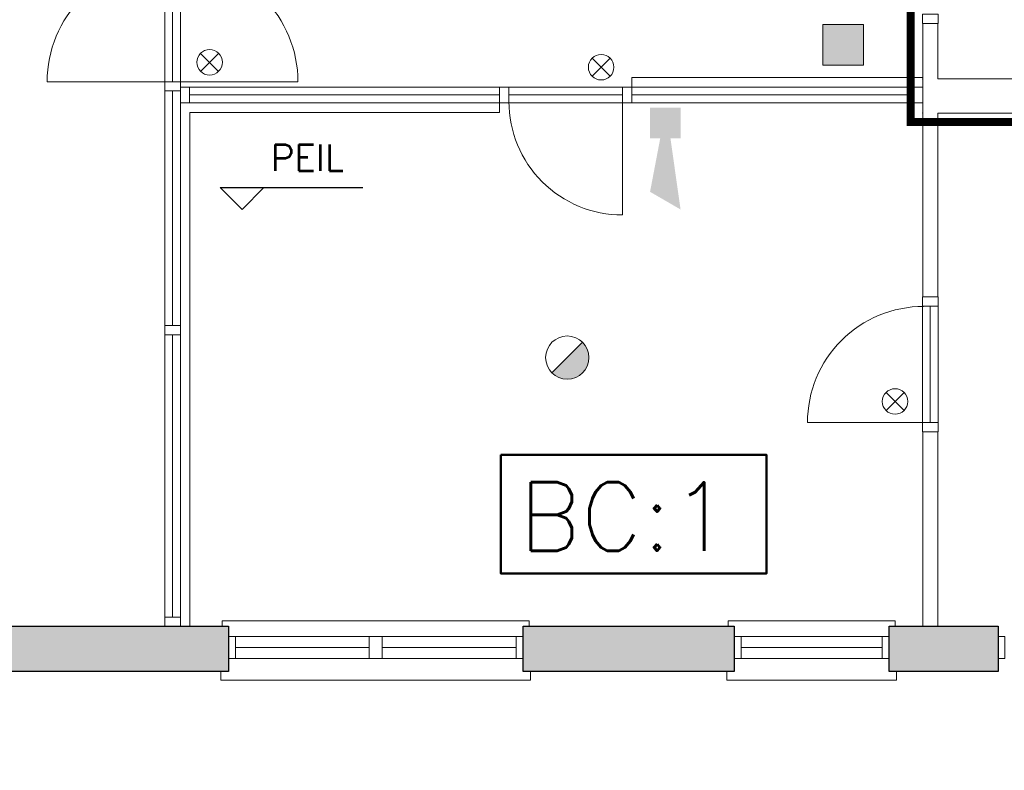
# Model space of a CAD drawing. Header units: millimetres. Extents: x -13022 to 1371524, y -38729 to 632593.
# Tile 26 of 256: x 630782 to 637969, y -12238 to -6758. Entities that reach past the tile are written whole.
import ezdxf

# ---------------------------------------------------------------- set-up
doc = ezdxf.new("R2010")
doc.units = ezdxf.units.MM
doc.header["$LTSCALE"] = 35
doc.set_wipeout_variables(frame=1)
doc.linetypes.add('AI9-LType1', pattern=[1.69333, 0.846665, -0.846665])
doc.linetypes.add('DASHED', pattern=[200, 100, -100])
for name, color, linetype, lineweight in [('A LIJN 4', 4, 'Continuous', 50), ('Al65----_beveiliging-inst', 92, 'Continuous', 9), ('B6 TEKST', 7, 'Continuous', 25), ('B95 tekst', 7, 'Continuous', 25), ('brandveiligheid voorzieningen', 10, 'Continuous', 9)]:
    doc.layers.add(name, color=color, linetype=linetype, lineweight=lineweight)
for name, color, linetype in [('LAYER102', 1, 'Continuous'), ('LAYER111', 7, 'Continuous'), ('LAYER28', 7, 'Continuous'), ('LAYER30', 7, 'Continuous'), ('LAYER31', 7, 'Continuous')]:
    doc.layers.add(name, color=color, linetype=linetype)
doc.styles.add('Algemeen', font='simplex.shx', dxfattribs={"height": 2.5})
doc.styles.add('SIMPLEX', font='SIMPLEX.SHX', dxfattribs={"width": 0.75})
doc.styles.get("Standard").update_dxf_attribs({"font": 'simplex.shx'})

# ---------------------------------------------------------------- blocks, each defined once
blk = doc.blocks.new('Kleefmagneet')
at = {"layer": 'Al65----_beveiliging-inst', "linetype": 'Continuous'}
blk.add_hatch(color=92, dxfattribs=at).paths.add_polyline_path([(76.19, -67.42), (71.25, -67.42), (71.25, -72.36), (76.19, -72.36)])
at = {"layer": 'Al65----_beveiliging-inst', "color": 92, "linetype": 'Continuous'}
blk.add_lwpolyline([(71.25, -72.36), (76.19, -72.36), (76.19, -67.42), (71.25, -67.42)], close=True, dxfattribs=at)
blk = doc.blocks.new('Brandmelder')
at = {"layer": 'brandveiligheid voorzieningen'}
blk.add_hatch(color=256, dxfattribs=at).paths.add_polyline_path([(76.62, -89.8, 0.198912), (75.85, -87.94), (72.13, -91.66, 0.668179)])
blk.add_line((72.13, -91.66), (75.85, -87.94), dxfattribs=at)
blk.add_circle((73.99, -89.8), 2.63, dxfattribs=at)
blk = doc.blocks.new('Signaalgever (akoestisch)')
at = {"layer": 'Al65----_beveiliging-inst', "color": 10, "linetype": 'Continuous'}
for points in [[(3.71, 0), (3.71, 3.71), (0, 0), (0, 3.71)], [(10.23, 0), (12.38, 3.71), (3.71, 1.24), (3.71, 2.48)]]:
    blk.add_solid(points, dxfattribs=at)
blk = doc.blocks.new('Nevenindicator')
at = {"layer": 'Al65----_beveiliging-inst', "color": 92, "ltscale": 0.7}
for p, q in [((159.19, -81.94), (161.37, -79.75)), ((159.19, -79.75), (161.37, -81.94))]:
    blk.add_line(p, q, dxfattribs=at)
blk.add_circle((160.28, -80.84), 1.55, dxfattribs=at)

msp = doc.modelspace()

# ---------------------------------------------------------------- hatches: boundary and pattern name
at = {"layer": 'LAYER111', "linetype": 'Continuous', "lineweight": 5}
msp.add_hatch(color=254, dxfattribs=at).paths.add_polyline_path([(634455.891, -11515.938), (634455.891, -11185.938), (635997.891, -11185.938), (635997.891, -11515.938)], flags=0)

# ---------------------------------------------------------------- linework, layer by layer
at = {"layer": 'A LIJN 4', "ltscale": 0.1}
msp.add_lwpolyline([(634293.196, -9935.339), (636233.291, -9935.339), (636233.291, -10800.331), (634293.196, -10800.331)], close=True, dxfattribs=at)
at = {"layer": 'B95 tekst'}
for p, q in [((632244.68, -7983.03), (633286.564, -7983.03)), ((632244.68, -7983.03), (632404.682, -8143.032)), ((632564.683, -7983.03), (632404.682, -8143.032))]:
    msp.add_line(p, q, dxfattribs=at)
at = {"layer": 'LAYER28', "color": 7, "linetype": 'Continuous', "lineweight": 18}
for points in [[(634500.891, -11185.938), (634500.891, -11145.945), (632260.891, -11145.945), (632260.891, -11185.938)], [(635952.891, -11185.938), (635952.891, -11145.945), (637172.891, -11145.945), (637172.891, -11185.938)], [(632250.891, -11515.938), (632250.891, -11580.938), (634510.891, -11580.938), (634510.891, -11515.938)], [(637182.891, -11515.938), (637182.891, -11580.938), (635942.891, -11580.938), (635942.891, -11515.938)]]:
    msp.add_lwpolyline(points, dxfattribs=at)
at = {"layer": 'LAYER28', "color": 7, "linetype": 'DASHED', "lineweight": 18}
for points in [[(634500.891, -11185.938), (634500.891, -11145.945), (632260.891, -11145.945), (632260.891, -11185.938)], [(635952.891, -11185.938), (635952.891, -11145.945), (637172.891, -11145.945), (637172.891, -11185.938)], [(632250.891, -11515.938), (632250.891, -11580.938), (634510.891, -11580.938), (634510.891, -11515.938)], [(637182.891, -11515.938), (637182.891, -11580.938), (635942.891, -11580.938), (635942.891, -11515.938)]]:
    msp.add_lwpolyline(points, dxfattribs=at)
at = {"layer": 'LAYER28', "color": 7, "linetype": 'Continuous', "lineweight": 25}
msp.add_lwpolyline([(634455.891, -11515.938), (634455.891, -11185.938), (635997.891, -11185.938), (635997.891, -11515.938)], close=True, dxfattribs=at)
at = {"layer": 'LAYER30', "color": 7, "linetype": 'Continuous', "lineweight": 18}
for points in [[(631840.391, -7210.523), (631840.391, -6346.523)], [(631897.391, -7210.523), (631897.391, -6346.523)], [(631954.391, -7210.523), (631954.391, -6346.523)], [(632021.391, -7250.102), (634284.906, -7250.102)], [(634351.906, -7250.102), (635181.891, -7250.102)], [(635248.891, -7250.102), (637305.891, -7250.102)], [(631840.391, -8990.453), (631840.391, -7277.523)], [(631897.391, -8990.453), (631897.391, -7277.523)], [(631954.391, -8990.453), (631954.391, -7277.523)], [(632021.391, -7307.102), (634284.906, -7307.102)], [(634351.906, -7307.102), (635181.891, -7307.102)], [(635248.891, -7307.102), (637305.891, -7307.102)], [(632021.391, -7364.102), (634284.906, -7364.102)], [(634351.906, -7364.102), (635181.891, -7364.102)], [(635248.891, -7364.102), (637305.891, -7364.102)], [(637370.891, -9698.945), (637370.891, -8848.945)], [(637427.891, -9698.945), (637427.891, -8848.945)], [(637484.891, -9698.945), (637484.891, -8848.945)], [(631840.391, -11119.523), (631840.391, -9057.453)], [(631897.391, -11119.523), (631897.391, -9057.453)], [(631954.391, -11119.523), (631954.391, -9057.453)], [(632355.891, -11260.938), (633333.391, -11260.948)], [(633428.391, -11260.949), (634405.891, -11260.959)], [(636047.891, -11260.938), (637077.891, -11260.938)], [(632355.891, -11340.938), (633333.391, -11340.948)], [(633428.391, -11340.949), (634405.891, -11340.959)], [(636047.891, -11340.938), (637077.891, -11340.938)], [(632355.891, -11420.938), (633333.391, -11420.948)], [(633428.391, -11420.949), (634405.891, -11420.959)], [(636047.891, -11420.938), (637077.891, -11420.938)]]:
    msp.add_lwpolyline(points, dxfattribs=at)
for points in [[(631840.391, -7277.523), (631840.391, -7210.523), (631954.391, -7210.523), (631954.391, -7277.523)], [(631840.391, -7277.523), (631840.391, -7210.523), (631954.391, -7210.523), (631954.391, -7277.523)], [(631954.391, -7250.102), (632021.391, -7250.102), (632021.391, -7364.102), (631954.391, -7364.102)], [(634284.906, -7250.102), (634351.906, -7250.102), (634351.906, -7364.102), (634284.906, -7364.102)], [(634284.906, -7250.102), (634351.906, -7250.102), (634351.906, -7364.102), (634284.906, -7364.102)], [(635181.891, -7250.102), (635248.891, -7250.102), (635248.891, -7364.102), (635181.891, -7364.102)], [(635181.891, -7250.102), (635248.891, -7250.102), (635248.891, -7364.102), (635181.891, -7364.102)], [(631840.391, -9057.453), (631840.391, -8990.453), (631954.391, -8990.453), (631954.391, -9057.453)], [(631840.391, -9057.453), (631840.391, -8990.453), (631954.391, -8990.453), (631954.391, -9057.453)], [(631840.391, -11186.523), (631840.391, -11119.523), (631954.391, -11119.523), (631954.391, -11186.523)], [(632305.891, -11260.938), (632355.891, -11260.938), (632355.891, -11420.938), (632305.891, -11420.938)], [(633333.391, -11260.948), (633428.391, -11260.949), (633428.391, -11420.949), (633333.391, -11420.948)], [(634405.891, -11260.959), (634455.891, -11260.959), (634455.891, -11420.959), (634405.891, -11420.959)], [(635997.891, -11260.938), (636047.891, -11260.938), (636047.891, -11420.938), (635997.891, -11420.938)], [(637077.891, -11260.938), (637127.891, -11260.938), (637127.891, -11420.938), (637077.891, -11420.938)], [(637922.891, -11260.938), (637972.891, -11260.938), (637972.891, -11420.938), (637922.891, -11420.938)]]:
    msp.add_lwpolyline(points, close=True, dxfattribs=at)
at = {"layer": 'LAYER31', "color": 7, "linetype": 'Continuous', "lineweight": 18}
for points in [[(631848.016, -7210.523), (630982, -7210.523, -0.41421361), (631848.016, -6344.498)], [(631946.75, -7210.523), (632812.781, -7210.523, 0.41421361), (631946.75, -6344.498)], [(635181.891, -7354.364), (635181.891, -8183.52, -0.41421361), (634352.735, -7354.364)], [(637379.563, -9698.945), (636531.766, -9698.945, -0.41421361), (637379.563, -8851.154)]]:
    msp.add_lwpolyline(points, format="xyb", dxfattribs=at)

# ---------------------------------------------------------------- block references
at = {"ltscale": 0.1, "xscale": 60, "yscale": 60, "zscale": 60, "rotation": 270}
msp.add_blockref('Signaalgever (akoestisch)', (635382.955, -7400.534), dxfattribs=at)
at = {"layer": 'Al65----_beveiliging-inst', "xscale": 60, "yscale": 60, "zscale": 60}
for name, p in [('Kleefmagneet', (632368.538, -2748.66)), ('Nevenindicator', (622551.138, -2218.475)), ('Nevenindicator', (625409.015, -2254.272)), ('Brandmelder', (630339.39, -3836.825)), ('Nevenindicator', (627554.58, -4694.514))]:
    msp.add_blockref(name, p, dxfattribs=at)

# ---------------------------------------------------------------- texts
at = {"layer": 'B6 TEKST', "style": 'SIMPLEX'}
msp.add_text('PEIL', height=192, dxfattribs=at).set_placement((632614.077, -7862.047))
at = {"layer": 'B95 tekst', "insert": (635198.194, -10134.945), "char_height": 500, "width": 13151.73817, "attachment_point": 2, "style": 'Algemeen'}
msp.add_mtext('BC:1', dxfattribs=at)
at = {"layer": 'LAYER102', "color": 7, "linetype": 'Continuous', "lineweight": 0, "insert": (690995.445, -12196.123), "char_height": 162, "attachment_point": 7, "line_spacing_factor": 1.333333}
msp.add_mtext('\\pi-560.37;{\\fArial|b0|i0|c0|p34;lift machine \\P\\pi-302.34;ruimte \\P\\pi-335.22;3,5 m2}', dxfattribs=at)

# ---------------------------------------------------------------- wipeouts: each hides what was drawn before it
at = {"linetype": 'Continuous', "lineweight": 0}
for points in [[(637482.891, -7439.945), (637427.891, -7314.945), (637482.891, -7189.945), (639598.891, -7189.945), (639763.891, -7314.945), (639598.891, -7439.945)], [(637482.891, -11185.938), (637372.891, -11185.938), (637372.891, -9765.945), (637482.891, -9765.945)]]:
    msp.add_wipeout(points, dxfattribs=at).dxf.layer = 'LAYER111'

# ---------------------------------------------------------------- next in the draw order: hatches: boundary and pattern name
at = {"layer": 'LAYER111', "linetype": 'Continuous', "lineweight": 5}
msp.add_hatch(color=254, dxfattribs=at).paths.add_polyline_path([(637127.891, -11515.938), (637127.891, -11185.938), (637922.891, -11185.938), (637922.891, -11515.938)], flags=0)

# ---------------------------------------------------------------- next in the draw order: linework, layer by layer
at = {"layer": 'LAYER102', "color": 7, "linetype": 'Continuous', "lineweight": 18}
for points in [[(637482.891, -7189.945), (639598.891, -7189.945)], [(639598.891, -7439.945), (637482.891, -7439.945)]]:
    msp.add_lwpolyline(points, dxfattribs=at)
msp.add_lwpolyline([(637482.891, -11185.938), (637372.891, -11185.938), (637372.891, -9765.945), (637482.891, -9765.945)], close=True, dxfattribs=at)
at = {"layer": 'LAYER102', "color": 7, "linetype": 'DASHED', "lineweight": 18}
msp.add_lwpolyline([(637482.891, -11185.938), (637372.891, -11185.938), (637372.891, -9765.945), (637482.891, -9765.945)], close=True, dxfattribs=at)
at = {"layer": 'LAYER28', "color": 7, "linetype": 'Continuous', "lineweight": 25}
msp.add_lwpolyline([(637127.891, -11515.938), (637127.891, -11185.938), (637922.891, -11185.938), (637922.891, -11515.938)], close=True, dxfattribs=at)
at = {"layer": 'LAYER30', "color": 7, "linetype": 'Continuous', "lineweight": 18}
msp.add_lwpolyline([(637370.891, -9765.945), (637370.891, -9698.945), (637484.891, -9698.945), (637484.891, -9765.945)], close=True, dxfattribs=at)

# ---------------------------------------------------------------- next in the draw order: wipeouts: each hides what was drawn before it
at = {"linetype": 'Continuous', "lineweight": 0}
msp.add_wipeout([(632024.391, -11186.523), (631954.391, -11186.523), (631954.391, -7364.102), (632024.391, -7434.102)], dxfattribs=at).dxf.layer = 'LAYER111'

# ---------------------------------------------------------------- next in the draw order: hatches: boundary and pattern name
at = {"layer": 'LAYER111', "linetype": 'Continuous', "lineweight": 5}
msp.add_hatch(color=254, dxfattribs=at).paths.add_polyline_path([(629274.891, -11515.938), (629274.891, -11185.938), (632305.891, -11185.938), (632305.891, -11515.938)], flags=0)

# ---------------------------------------------------------------- next in the draw order: linework, layer by layer
at = {"layer": 'LAYER102', "color": 7, "linetype": 'Continuous', "lineweight": 18}
for points in [[(631954.391, -11186.523), (631954.391, -7364.102)], [(632024.391, -7434.102), (632024.391, -11186.523)], [(632024.391, -11186.523), (631954.391, -11186.523)]]:
    msp.add_lwpolyline(points, dxfattribs=at)
at = {"layer": 'LAYER102', "color": 7, "linetype": 'DASHED', "lineweight": 18}
msp.add_lwpolyline([(632024.391, -11186.523), (631954.391, -11186.523)], dxfattribs=at)
at = {"layer": 'LAYER28', "color": 7, "linetype": 'Continuous', "lineweight": 25}
msp.add_lwpolyline([(629274.891, -11515.938), (629274.891, -11185.938), (632305.891, -11185.938), (632305.891, -11515.938)], close=True, dxfattribs=at)

# ---------------------------------------------------------------- next in the draw order: texts
at = {"layer": 'LAYER102', "color": 7, "linetype": 'Continuous', "lineweight": 0, "char_height": 162, "attachment_point": 7, "line_spacing_factor": 1.333333}
for s, insert in [('\\pi-556.84;{\\fArial|b1|i0|c0|p34;\\H1.2346x;museum\\fArial|b0|i0|c0|p34;\\H0.81x;\\P\\pi-925.11;bijeenkomstfunctie \\P\\pi-398.21;94,0 m2}', (728057.667, -10092.935)), ('\\pi-435.69;{\\fArial|b1|i0|c0|p34;\\H1.2346x;opslag\\fArial|b0|i0|c0|p34;\\H0.81x;\\P\\pi-545.13;o.g. functie \\P\\pi-399.6;24,7 m2}', (712613.134, -11143.956))]:
    msp.add_mtext(s, dxfattribs=dict(at, insert=insert))

# ---------------------------------------------------------------- next in the draw order: wipeouts: each hides what was drawn before it
at = {"linetype": 'Continuous', "lineweight": 0}
msp.add_wipeout([(637482.891, -8781.945), (637427.891, -8781.945), (637372.891, -8781.945), (637372.891, -7439.945), (637427.891, -7314.945), (637482.891, -7439.945)], dxfattribs=at).dxf.layer = 'LAYER111'

# ---------------------------------------------------------------- next in the draw order: linework, layer by layer
at = {"layer": 'LAYER102', "color": 7, "linetype": 'Continuous', "lineweight": 18}
for points in [[(637372.891, -8781.945), (637372.891, -7439.945)], [(637482.891, -7439.945), (637482.891, -8781.945)], [(637482.891, -8781.945), (637427.891, -8781.945), (637372.891, -8781.945)]]:
    msp.add_lwpolyline(points, dxfattribs=at)
at = {"layer": 'LAYER102', "color": 7, "linetype": 'DASHED', "lineweight": 18}
for points in [[(639598.891, -7439.945), (637482.891, -7439.945)], [(637482.891, -7439.945), (637482.891, -8781.945)], [(637482.891, -8781.945), (637427.891, -8781.945), (637372.891, -8781.945)]]:
    msp.add_lwpolyline(points, dxfattribs=at)
at = {"layer": 'LAYER30', "color": 7, "linetype": 'Continuous', "lineweight": 18}
msp.add_lwpolyline([(637370.891, -8848.945), (637370.891, -8781.945), (637484.891, -8781.945), (637484.891, -8848.945)], close=True, dxfattribs=at)

# ---------------------------------------------------------------- next in the draw order: texts
at = {"layer": 'LAYER102', "color": 7, "linetype": 'Continuous', "lineweight": 0, "insert": (712957.672, -8080.911), "char_height": 162, "attachment_point": 7, "line_spacing_factor": 1.333333}
msp.add_mtext('\\pi-742.15;{\\fArial|b0|i0|c0|p34;verkeersruimte\\P\\pi-399.59;25,1 m2}', dxfattribs=at)

# ---------------------------------------------------------------- next in the draw order: wipeouts: each hides what was drawn before it
at = {"linetype": 'Continuous', "lineweight": 0}
msp.add_wipeout([(632024.391, -7434.102), (631954.391, -7364.102), (634284.906, -7364.102), (634284.906, -7434.102)], dxfattribs=at).dxf.layer = 'LAYER111'

# ---------------------------------------------------------------- next in the draw order: linework, layer by layer
at = {"layer": 'LAYER102', "color": 7, "linetype": 'Continuous', "lineweight": 18}
for points in [[(631954.391, -7364.102), (634284.906, -7364.102)], [(634284.906, -7364.102), (634284.906, -7434.102)], [(634284.906, -7434.102), (632024.391, -7434.102)]]:
    msp.add_lwpolyline(points, dxfattribs=at)
at = {"layer": 'LAYER102', "color": 7, "linetype": 'DASHED', "lineweight": 18}
for points in [[(631954.391, -11186.523), (631954.391, -7364.102)], [(631954.391, -7364.102), (634284.906, -7364.102)], [(634284.906, -7364.102), (634284.906, -7434.102)], [(632024.391, -7434.102), (632024.391, -11186.523)], [(634284.906, -7434.102), (632024.391, -7434.102)]]:
    msp.add_lwpolyline(points, dxfattribs=at)

# ---------------------------------------------------------------- next in the draw order: wipeouts: each hides what was drawn before it
at = {"linetype": 'Continuous', "lineweight": 0}
msp.add_wipeout([(637372.891, -7189.945), (637427.891, -7314.945), (637372.891, -7439.945), (637372.891, -7439.945), (637372.891, -7314.945)], dxfattribs=at).dxf.layer = 'LAYER111'

# ---------------------------------------------------------------- next in the draw order: linework, layer by layer
at = {"layer": 'LAYER102', "color": 7, "linetype": 'Continuous', "lineweight": 18}
msp.add_lwpolyline([(637372.891, -7439.945), (637372.891, -7314.945), (637372.891, -7189.945)], dxfattribs=at)
at = {"layer": 'LAYER102', "color": 7, "linetype": 'DASHED', "lineweight": 18}
msp.add_lwpolyline([(637372.891, -8781.945), (637372.891, -7439.945)], dxfattribs=at)
at = {"layer": 'LAYER102', "color": 7, "linetype": 'Continuous', "lineweight": 0}
for p in [(637372.891, -7189.945), (637372.891, -7439.945), (637372.891, -7439.945)]:
    msp.add_point(p, dxfattribs=at)

# ---------------------------------------------------------------- next in the draw order: wipeouts: each hides what was drawn before it
at = {"linetype": 'Continuous', "lineweight": 0}
msp.add_wipeout([(637482.891, -7189.945), (637427.891, -7314.945), (637372.891, -7189.945), (637372.891, -6784.758), (637427.891, -6784.758), (637482.891, -6784.758)], dxfattribs=at).dxf.layer = 'LAYER111'

# ---------------------------------------------------------------- next in the draw order: linework, layer by layer
at = {"layer": 'LAYER102', "color": 7, "linetype": 'Continuous', "lineweight": 18}
for points in [[(637372.891, -7189.945), (637372.891, -6784.758)], [(637372.891, -6784.758), (637427.891, -6784.758), (637482.891, -6784.758)], [(637482.891, -6784.758), (637482.891, -7189.945)]]:
    msp.add_lwpolyline(points, dxfattribs=at)
at = {"layer": 'LAYER102', "color": 7, "linetype": 'DASHED', "lineweight": 18}
for points in [[(637372.891, -6784.758), (637427.891, -6784.758), (637482.891, -6784.758)], [(637482.891, -6784.758), (637482.891, -7189.945)], [(637482.891, -7189.945), (639598.891, -7189.945)]]:
    msp.add_lwpolyline(points, dxfattribs=at)
at = {"layer": 'LAYER30', "color": 7, "linetype": 'Continuous', "lineweight": 18}
for points in [[(637370.891, -6784.758), (637370.891, -6717.758), (637484.891, -6717.758), (637484.891, -6784.758)], [(637305.891, -7250.102), (637372.891, -7250.102), (637372.891, -7364.102), (637305.891, -7364.102)]]:
    msp.add_lwpolyline(points, close=True, dxfattribs=at)

# ---------------------------------------------------------------- next in the draw order: wipeouts: each hides what was drawn before it
at = {"linetype": 'Continuous', "lineweight": 0}
msp.add_wipeout([(637372.891, -7180.102), (637372.891, -7250.102), (635248.891, -7250.102), (635248.891, -7180.102)], dxfattribs=at).dxf.layer = 'LAYER111'

# ---------------------------------------------------------------- next in the draw order: linework, layer by layer
at = {"layer": 'Al65----_beveiliging-inst', "color": 130, "linetype": 'AI9-LType1', "lineweight": 0, "ltscale": 0.1, "const_width": 60, "flags": 128}
msp.add_lwpolyline([(634987.999, -1078.612), (634987.999, -5309.274), (637284.917, -5309.274), (637284.917, -7504.561), (639531.518, -7504.561), (639531.518, -10637.631), (640494.957, -11601.07)], dxfattribs=at)
at = {"layer": 'LAYER102', "color": 7, "linetype": 'DASHED', "lineweight": 18}
for points in [[(637372.891, -7189.945), (637372.891, -6784.758)], [(637372.891, -7439.945), (637372.891, -7314.945), (637372.891, -7189.945)]]:
    msp.add_lwpolyline(points, dxfattribs=at)
at = {"layer": 'LAYER102', "color": 7, "linetype": 'Continuous', "lineweight": 18}
msp.add_lwpolyline([(637372.891, -7180.102), (637372.891, -7250.102), (635248.891, -7250.102), (635248.891, -7180.102)], close=True, dxfattribs=at)
at = {"layer": 'LAYER102', "color": 7, "linetype": 'DASHED', "lineweight": 18}
msp.add_lwpolyline([(637372.891, -7180.102), (637372.891, -7250.102), (635248.891, -7250.102), (635248.891, -7180.102)], close=True, dxfattribs=at)
at = {"layer": 'LAYER102', "color": 7, "linetype": 'Continuous', "lineweight": 0}
msp.add_point((637372.891, -7189.945), dxfattribs=at)

doc.saveas('drawing.dxf')
